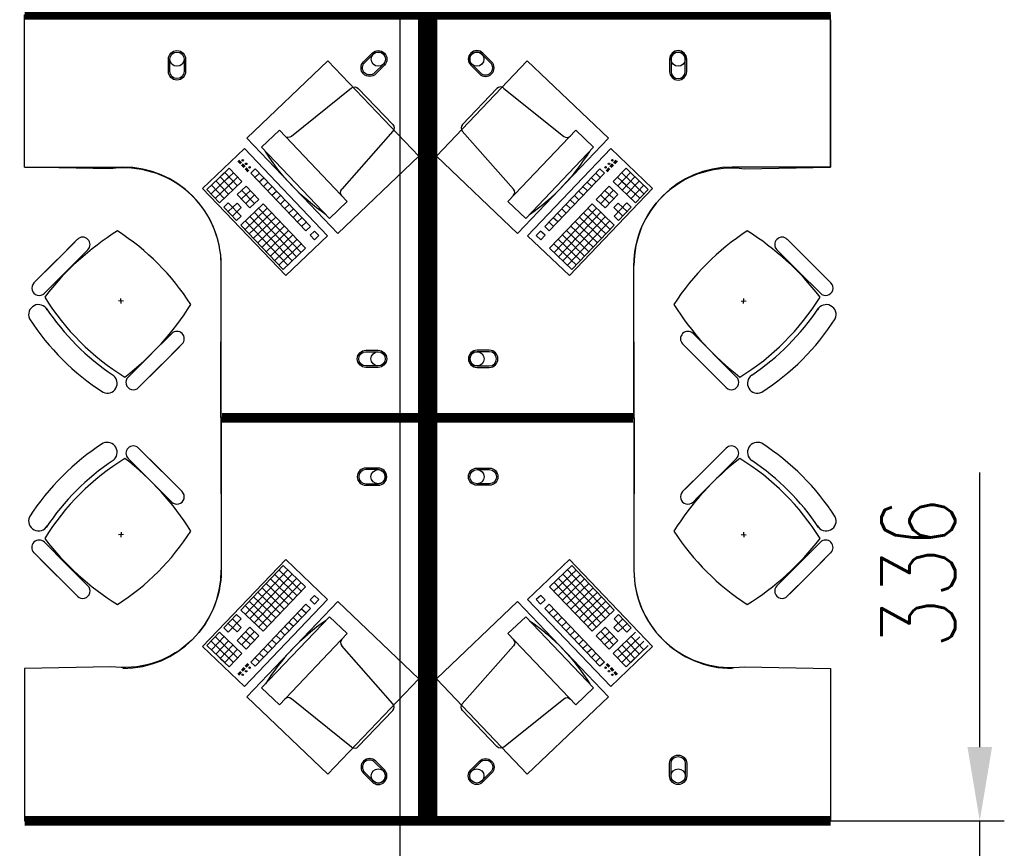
# Model space of a CAD drawing. Header units: millimetres. Extents: x -312551 to 250764, y -35891 to 59426.
# Tile 98 of 256: x -248374 to -244368, y 44549 to 47920. Entities that reach past the tile are written whole.
import ezdxf

# ---------------------------------------------------------------- set-up
doc = ezdxf.new("R2010")
doc.units = ezdxf.units.MM
doc.header["$LTSCALE"] = 2.5
doc.layers.add('FO-00 - FURN$0$SP-01$0$FIT-OUT$0$FURNITURE', color=22, linetype='Continuous')
doc.styles.add('ROMANS', font='romans.shx', dxfattribs={"width": 0.8})
doc.dimstyles.new('100NFDIM', dxfattribs={"dimscale": 100, "dimtxt": 3, "dimasz": 3, "dimexe": 1, "dimexo": 1, "dimgap": 1, "dimtad": 1, "dimdec": 0, "dimdsep": 46, "dimtxsty": 'ROMANS', "dimcen": 3, "dimclrd": 4, "dimclre": 4, "dimclrt": 1, "dimaunit": 1, "dimadec": 0, "dimazin": 0, "dimtfac": 1, "dimtdec": 0, "dimtmove": 0, "dimatfit": 3, "dimfxl": 0, "dimtolj": 1, "dimarcsym": 0})

# ---------------------------------------------------------------- blocks, each defined once
blk = doc.blocks.new('FO-00 - FURN$0$SP-01$0$FIT-OUT$0$PC')
at = {"layer": 'FO-00 - FURN$0$SP-01$0$FIT-OUT$0$FURNITURE', "linetype": 'Continuous'}
for p, q in [((241.8, -93.1), (98, -236.8)), ((268.8, -92), (509.4, -294.6)), ((96.9, -263.9), (299.5, -504.5))]:
    blk.add_line(p, q, dxfattribs=at)
blk.add_lwpolyline([(276, -553.9), (346.7, -624.6), (629.5, -341.8), (558.8, -271)], close=True, dxfattribs=at)
for centre, radius, start, end in [((255.9, -107.2), 20, 49.8991, 135), ((112.2, -251), 20, 135, 220.1009), ((522.3, -279.3), 20, 229.8991, 315), ((-109.9, 114.8), 864, 303.1779, 326.8221), ((284.2, -517.4), 20, 315, 40.1009)]:
    blk.add_arc(centre, radius, start, end, dxfattribs=at)
blk = doc.blocks.new('*D323')
at = {"color": 4, "lineweight": -2, "ltscale": 500000}
for p, q in [((-244467.6, 44960.7), (-244467.6, 46077.8)), ((-246409.2, 44660.7), (-244367.6, 44660.7)), ((-244467.6, 44324.5), (-244467.6, 44660.7)), ((-246409.2, 44324.5), (-244367.6, 44324.5)), ((-244467.6, 44024.5), (-244467.6, 43724.5))]:
    blk.add_line(p, q, dxfattribs=at)
at = {"color": 4, "ltscale": 500000}
for points in [[(-244517.6, 44960.7), (-244417.6, 44960.7), (-244467.6, 44660.7)], [(-244517.6, 44024.5), (-244417.6, 44024.5), (-244467.6, 44324.5)]]:
    blk.add_solid(points, dxfattribs=at)
at = {"layer": 'Defpoints', "color": 0, "ltscale": 500000}
for p in [(-246509.2, 44660.7), (-244467.6, 44660.7), (-246509.2, 44324.5)]:
    blk.add_point(p, dxfattribs=at)
at = {"color": 1, "ltscale": 500000, "insert": (-244717.6, 45669.2), "char_height": 300, "attachment_point": 5, "rotation": 90, "style": 'ROMANS'}
blk.add_mtext('\\A1;336', dxfattribs=at)

msp = doc.modelspace()

# ---------------------------------------------------------------- linework, layer by layer
at = {"color": 8}
for p, q in [((-246825.5, -27784), (-246825.5, 58409.3)), ((-245074.6, 47920.5, 0), (-245074.6, 47320.5, 0)), ((-247459.5, 47395.9, 0), (-247629.6, 47233.7, 0)), ((-247121.3, 47041.4, 0), (-247459.5, 47395.9, 0)), ((-246307, 47041.4, 0), (-245968.8, 47395.9, 0)), ((-245968.8, 47395.9, 0), (-245798.7, 47233.7, 0)), ((-248353.7, 47320.5, 0), (-247953.7, 47320.5, 0)), ((-247557.7, 47281.5, 0), (-247521.5, 47316, 0)), ((-247469.8, 47261.8, 0), (-247521.5, 47316, 0)), ((-247475.8, 47334.4, 0), (-247486.3, 47345.3, 0)), ((-247474.4, 47335.7, 0), (-247484.8, 47346.7, 0)), ((-247472.9, 47337.1, 0), (-247483.4, 47348.1, 0)), ((-247471.5, 47338.5, 0), (-247481.9, 47349.5, 0)), ((-247461.2, 47319.1, 0), (-247470.8, 47329.1, 0)), ((-247459.8, 47320.5, 0), (-247469.4, 47330.5, 0)), ((-247458.3, 47321.8, 0), (-247467.9, 47331.9, 0)), ((-247456.9, 47323.2, 0), (-247466.5, 47333.3, 0)), ((-247445.2, 47302, 0), (-247456.2, 47313.5, 0)), ((-247443.8, 47303.4, 0), (-247454.8, 47314.9, 0)), ((-247442.3, 47304.7, 0), (-247453.3, 47316.3, 0)), ((-247440.9, 47306.1, 0), (-247451.9, 47317.7, 0)), ((-247433.6, 47296.3, 0), (-247415.5, 47313.6, 0)), ((-247191.1, 47078.4, 0), (-247415.5, 47313.6, 0)), ((-246237.2, 47078.4, 0), (-246012.8, 47313.6, 0)), ((-245994.7, 47296.3, 0), (-246012.8, 47313.6, 0)), ((-245987.4, 47306.1, 0), (-245976.4, 47317.7, 0)), ((-245986, 47304.7, 0), (-245975, 47316.3, 0)), ((-245984.5, 47303.4, 0), (-245973.5, 47314.9, 0)), ((-245983.1, 47302, 0), (-245972.1, 47313.5, 0)), ((-245971.4, 47323.2, 0), (-245961.8, 47333.3, 0)), ((-245970, 47321.8, 0), (-245960.4, 47331.9, 0)), ((-245968.5, 47320.5, 0), (-245958.9, 47330.5, 0)), ((-245967.1, 47319.1, 0), (-245957.5, 47329.1, 0)), ((-245958.5, 47261.8, 0), (-245906.8, 47316, 0)), ((-245956.8, 47338.5, 0), (-245946.4, 47349.5, 0)), ((-245955.4, 47337.1, 0), (-245944.9, 47348.1, 0)), ((-245953.9, 47335.7, 0), (-245943.5, 47346.7, 0)), ((-245952.5, 47334.4, 0), (-245942, 47345.3, 0)), ((-245870.6, 47281.5, 0), (-245906.8, 47316, 0)), ((-245074.6, 47320.5, 0), (-245474.6, 47320.5, 0)), ((-247612, 47229.7, 0), (-247539.6, 47298.8, 0)), ((-247594.7, 47211.7, 0), (-247522.4, 47280.7, 0)), ((-247505.9, 47227.3, 0), (-247557.7, 47281.5, 0)), ((-247505.9, 47227.3, 0), (-247557.7, 47281.5, 0)), ((-247540.4, 47263.4, 0), (-247504.3, 47297.9, 0)), ((-247487.8, 47244.5, 0), (-247539.6, 47298.8, 0)), ((-247487.8, 47244.5, 0), (-247539.6, 47298.8, 0)), ((-247523.2, 47245.3, 0), (-247487, 47279.9, 0)), ((-247209.2, 47061.2, 0), (-247433.6, 47296.3, 0)), ((-247416.3, 47278.2, 0), (-247398.2, 47295.5, 0)), ((-247399.1, 47260.1, 0), (-247381, 47277.4, 0)), ((-246219.1, 47061.2, 0), (-245994.7, 47296.3, 0)), ((-246029.2, 47260.1, 0), (-246047.3, 47277.4, 0)), ((-246012, 47278.2, 0), (-246030.1, 47295.5, 0)), ((-245905.1, 47245.3, 0), (-245941.3, 47279.9, 0)), ((-245940.5, 47244.5, 0), (-245888.7, 47298.8, 0)), ((-245940.5, 47244.5, 0), (-245888.7, 47298.8, 0)), ((-245887.9, 47263.4, 0), (-245924, 47297.9, 0)), ((-245922.4, 47227.3, 0), (-245870.6, 47281.5, 0)), ((-245922.4, 47227.3, 0), (-245870.6, 47281.5, 0)), ((-245833.6, 47211.7, 0), (-245905.9, 47280.7, 0)), ((-245816.3, 47229.7, 0), (-245888.7, 47298.8, 0)), ((-247629.6, 47233.7, 0), (-247291.3, 46879.2, 0)), ((-247542.1, 47192.7, 0), (-247593.9, 47247, 0)), ((-247577.4, 47193.6, 0), (-247505.1, 47262.6, 0)), ((-247524, 47210, 0), (-247575.8, 47264.3, 0)), ((-247560.2, 47175.5, 0), (-247469.8, 47261.8, 0)), ((-247488.7, 47209.2, 0), (-247452.5, 47243.7, 0)), ((-247400.7, 47189.4, 0), (-247452.5, 47243.7, 0)), ((-247381.8, 47242, 0), (-247363.7, 47259.3, 0)), ((-247364.5, 47223.9, 0), (-247346.5, 47241.2, 0)), ((-245798.7, 47233.7, 0), (-246137, 46879.2, 0)), ((-246063.8, 47223.9, 0), (-246081.8, 47241.2, 0)), ((-246046.5, 47242, 0), (-246064.6, 47259.3, 0)), ((-246027.6, 47189.4, 0), (-245975.8, 47243.7, 0)), ((-245939.6, 47209.2, 0), (-245975.8, 47243.7, 0)), ((-245868.1, 47175.5, 0), (-245958.5, 47261.8, 0)), ((-245850.9, 47193.6, 0), (-245923.2, 47262.6, 0)), ((-245904.3, 47210, 0), (-245852.5, 47264.3, 0)), ((-245886.2, 47192.7, 0), (-245834.4, 47247, 0)), ((-247560.2, 47175.5, 0), (-247612, 47229.7, 0)), ((-247436.9, 47154.9, 0), (-247488.7, 47209.2, 0)), ((-247471.4, 47191.1, 0), (-247435.2, 47225.6, 0)), ((-247418.8, 47172.2, 0), (-247470.6, 47226.4, 0)), ((-247454.2, 47173, 0), (-247418, 47207.5, 0)), ((-247347.3, 47205.9, 0), (-247329.2, 47223.1, 0)), ((-247330, 47187.8, 0), (-247311.9, 47205, 0)), ((-246098.3, 47187.8, 0), (-246116.4, 47205, 0)), ((-246081, 47205.9, 0), (-246099.1, 47223.1, 0)), ((-245974.1, 47173, 0), (-246010.3, 47207.5, 0)), ((-246009.5, 47172.2, 0), (-245957.7, 47226.4, 0)), ((-245956.9, 47191.1, 0), (-245993.1, 47225.6, 0)), ((-245991.4, 47154.9, 0), (-245939.6, 47209.2, 0)), ((-245868.1, 47175.5, 0), (-245816.3, 47229.7, 0)), ((-247542.9, 47157.4, 0), (-247524.8, 47174.7, 0)), ((-247491.1, 47103.1, 0), (-247542.9, 47157.4, 0)), ((-247525.7, 47139.3, 0), (-247489.5, 47173.8, 0)), ((-247473.1, 47120.4, 0), (-247524.8, 47174.7, 0)), ((-247508.4, 47121.2, 0), (-247472.2, 47155.7, 0)), ((-247472.2, 47155.7, 0), (-247489.5, 47173.8, 0)), ((-247473.9, 47085, 0), (-247383.5, 47171.3, 0)), ((-247456.6, 47067, 0), (-247366.2, 47153.3, 0)), ((-247436.9, 47154.9, 0), (-247400.7, 47189.4, 0)), ((-247229, 46973.2, 0), (-247401.5, 47154.1, 0)), ((-247210.9, 46990.5, 0), (-247383.5, 47171.3, 0)), ((-247312.8, 47169.7, 0), (-247294.7, 47186.9, 0)), ((-247295.5, 47151.6, 0), (-247277.4, 47168.9, 0)), ((-246217.4, 46990.5, 0), (-246044.8, 47171.3, 0)), ((-246199.3, 46973.2, 0), (-246026.8, 47154.1, 0)), ((-246132.8, 47151.6, 0), (-246150.9, 47168.9, 0)), ((-246115.5, 47169.7, 0), (-246133.6, 47186.9, 0)), ((-245971.7, 47067, 0), (-246062.1, 47153.3, 0)), ((-245954.4, 47085, 0), (-246044.8, 47171.3, 0)), ((-245991.4, 47154.9, 0), (-246027.6, 47189.4, 0)), ((-245956.1, 47155.7, 0), (-245938.8, 47173.8, 0)), ((-245919.9, 47121.2, 0), (-245956.1, 47155.7, 0)), ((-245955.2, 47120.4, 0), (-245903.5, 47174.7, 0)), ((-245902.6, 47139.3, 0), (-245938.8, 47173.8, 0)), ((-245937.1, 47103.1, 0), (-245885.4, 47157.4, 0)), ((-245885.4, 47157.4, 0), (-245903.5, 47174.7, 0)), ((-247491.1, 47103.1, 0), (-247473.1, 47120.4, 0)), ((-247439.4, 47048.9, 0), (-247348.9, 47135.2, 0)), ((-247265.1, 46938.7, 0), (-247437.7, 47119.6, 0)), ((-247422.1, 47030.8, 0), (-247331.7, 47117.1, 0)), ((-247247, 46956, 0), (-247419.6, 47136.8, 0)), ((-247278.2, 47133.5, 0), (-247260.2, 47150.8, 0)), ((-247261, 47115.4, 0), (-247242.9, 47132.7, 0)), ((-247243.7, 47097.3, 0), (-247225.6, 47114.6, 0)), ((-246184.6, 47097.3, 0), (-246202.7, 47114.6, 0)), ((-246167.3, 47115.4, 0), (-246185.4, 47132.7, 0)), ((-246181.3, 46956, 0), (-246008.7, 47136.8, 0)), ((-246150, 47133.5, 0), (-246168.1, 47150.8, 0)), ((-246163.2, 46938.7, 0), (-245990.6, 47119.6, 0)), ((-246006.2, 47030.8, 0), (-246096.6, 47117.1, 0)), ((-245988.9, 47048.9, 0), (-246079.4, 47135.2, 0)), ((-245937.1, 47103.1, 0), (-245955.2, 47120.4, 0)), ((-247301.3, 46904.2, 0), (-247473.9, 47085, 0)), ((-247283.2, 46921.4, 0), (-247455.8, 47102.3, 0)), ((-247404.9, 47012.7, 0), (-247314.4, 47099, 0)), ((-247387.6, 46994.6, 0), (-247297.2, 47080.9, 0)), ((-247226.5, 47079.3, 0), (-247208.4, 47096.5, 0)), ((-247209.2, 47061.2, 0), (-247191.1, 47078.4, 0)), ((-246219.1, 47061.2, 0), (-246237.2, 47078.4, 0)), ((-246201.8, 47079.3, 0), (-246219.9, 47096.5, 0)), ((-246145.1, 46921.4, 0), (-245972.5, 47102.3, 0)), ((-246040.7, 46994.6, 0), (-246131.1, 47080.9, 0)), ((-246127, 46904.2, 0), (-245954.4, 47085, 0)), ((-246023.4, 47012.7, 0), (-246113.9, 47099, 0)), ((-247370.3, 46976.5, 0), (-247279.9, 47062.8, 0)), ((-247353.1, 46958.4, 0), (-247262.6, 47044.7, 0)), ((-247291.3, 46879.2, 0), (-247121.3, 47041.4, 0)), ((-247291.3, 46879.2, 0), (-247121.3, 47041.4, 0)), ((-247291.3, 46879.2, 0), (-247121.3, 47041.4, 0)), ((-247192, 47043.1, 0), (-247173.9, 47060.3, 0)), ((-247174.7, 47025, 0), (-247192, 47043.1, 0)), ((-247174.7, 47025, 0), (-247156.6, 47042.3, 0)), ((-247174.7, 47025, 0), (-247156.6, 47042.3, 0)), ((-247174.7, 47025, 0), (-247156.6, 47042.3, 0)), ((-247156.6, 47042.3, 0), (-247173.9, 47060.3, 0)), ((-246137, 46879.2, 0), (-246307, 47041.4, 0)), ((-246137, 46879.2, 0), (-246307, 47041.4, 0)), ((-246137, 46879.2, 0), (-246307, 47041.4, 0)), ((-246271.7, 47042.3, 0), (-246254.4, 47060.3, 0)), ((-246253.6, 47025, 0), (-246271.7, 47042.3, 0)), ((-246253.6, 47025, 0), (-246271.7, 47042.3, 0)), ((-246253.6, 47025, 0), (-246271.7, 47042.3, 0)), ((-246236.3, 47043.1, 0), (-246254.4, 47060.3, 0)), ((-246253.6, 47025, 0), (-246236.3, 47043.1, 0)), ((-246075.2, 46958.4, 0), (-246165.7, 47044.7, 0)), ((-246058, 46976.5, 0), (-246148.4, 47062.8, 0)), ((-248148.4, 47016.9, 0), (-248289.8, 46875.5, 0)), ((-248138.6, 47026.7, 0), (-248227.2, 46938.1, 0)), ((-247335.8, 46940.4, 0), (-247245.4, 47026.7, 0)), ((-247318.6, 46922.3, 0), (-247228.1, 47008.6, 0)), ((-246109.7, 46922.3, 0), (-246200.2, 47008.6, 0)), ((-246092.5, 46940.4, 0), (-246182.9, 47026.7, 0)), ((-245250.6, 47026.7, 0), (-245162, 46938.1, 0)), ((-245240.9, 47016.9, 0), (-245099.4, 46875.5, 0)), ((-248096.2, 46984.2, 0), (-248184.8, 46895.6, 0)), ((-247301.3, 46904.2, 0), (-247210.9, 46990.5, 0)), ((-247301.3, 46904.2, 0), (-247210.9, 46990.5, 0)), ((-247301.3, 46904.2, 0), (-247210.9, 46990.5, 0)), ((-246127, 46904.2, 0), (-246217.4, 46990.5, 0)), ((-246127, 46904.2, 0), (-246217.4, 46990.5, 0)), ((-246127, 46904.2, 0), (-246217.4, 46990.5, 0)), ((-245293, 46984.2, 0), (-245204.4, 46895.6, 0)), ((-248315.8, 46849.5, 0), (-248227.2, 46938.1, 0)), ((-247553.7, 46320.5, 0), (-247553.7, 46920.5, 0)), ((-245874.6, 46320.5, 0), (-245874.6, 46920.5, 0)), ((-245073.4, 46849.5, 0), (-245162, 46938.1, 0)), ((-248273.4, 46807, 0), (-248184.8, 46895.6, 0)), ((-245115.8, 46807, 0), (-245204.4, 46895.6, 0)), ((-247951.5, 46775.5, 0), (-247971.5, 46776.5, 0)), ((-247961, 46766, 0), (-247962, 46786, 0)), ((-245437.7, 46775.5, 0), (-245417.8, 46776.5, 0)), ((-245428.3, 46766, 0), (-245427.3, 46786, 0)), ((-247765, 46633.6, 0), (-247906.4, 46492.1, 0)), ((-247755.3, 46643.3, 0), (-247843.9, 46554.7, 0)), ((-245634, 46643.3, 0), (-245545.4, 46554.7, 0)), ((-245624.2, 46633.6, 0), (-245482.8, 46492.1, 0)), ((-247722.6, 46591.1, 0), (-247864, 46449.7, 0)), ((-247712.8, 46600.9, 0), (-247801.4, 46512.3, 0)), ((-245676.4, 46600.9, 0), (-245587.8, 46512.3, 0)), ((-245666.7, 46591.1, 0), (-245525.2, 46449.7, 0)), ((-247932.5, 46466.1, 0), (-247843.9, 46554.7, 0)), ((-245456.8, 46466.1, 0), (-245545.4, 46554.7, 0)), ((-247890, 46423.7, 0), (-247801.4, 46512.3, 0)), ((-245499.2, 46423.7, 0), (-245587.8, 46512.3, 0)), ((-247994, 46474, 0), (-247993.9, 46474.2, 0)), ((-245395.2, 46474, 0), (-245395.3, 46474.2, 0)), ((-247553.7, 46280.7, 0), (-247553.7, 45680.7, 0)), ((-245874.6, 46280.7, 0), (-245874.6, 45680.7, 0)), ((-247890, 46177.5, 0), (-247801.4, 46088.9, 0)), ((-247722.6, 46010, 0), (-247864, 46151.4, 0)), ((-245666.7, 46010, 0), (-245525.2, 46151.4, 0)), ((-245499.2, 46177.5, 0), (-245587.8, 46088.9, 0)), ((-247994, 46127.1, 0), (-247993.9, 46127, 0)), ((-247932.5, 46135, 0), (-247843.9, 46046.4, 0)), ((-245456.8, 46135, 0), (-245545.4, 46046.4, 0)), ((-245395.2, 46127.1, 0), (-245395.3, 46127, 0)), ((-247765, 45967.6, 0), (-247906.4, 46109, 0)), ((-247712.8, 46000.3, 0), (-247801.4, 46088.9, 0)), ((-245676.4, 46000.3, 0), (-245587.8, 46088.9, 0)), ((-245624.2, 45967.6, 0), (-245482.8, 46109, 0)), ((-247755.3, 45957.8, 0), (-247843.9, 46046.4, 0)), ((-245634, 45957.8, 0), (-245545.4, 46046.4, 0)), ((-247961, 45835.1, 0), (-247962, 45815.1, 0)), ((-245428.3, 45835.1, 0), (-245427.3, 45815.1, 0)), ((-248273.4, 45794.1, 0), (-248184.8, 45705.5, 0)), ((-247951.5, 45825.6, 0), (-247971.5, 45824.6, 0)), ((-245437.7, 45825.6, 0), (-245417.8, 45824.6, 0)), ((-245115.8, 45794.1, 0), (-245204.4, 45705.5, 0)), ((-248315.8, 45751.7, 0), (-248227.2, 45663.1, 0)), ((-245073.4, 45751.7, 0), (-245162, 45663.1, 0)), ((-248148.4, 45584.2, 0), (-248289.8, 45725.6, 0)), ((-247629.6, 45369.4, 0), (-247291.3, 45723.9, 0)), ((-247291.3, 45723.9, 0), (-247121.3, 45561.6, 0)), ((-247291.3, 45723.9, 0), (-247121.3, 45561.6, 0)), ((-247291.3, 45723.9, 0), (-247121.3, 45561.6, 0)), ((-246137, 45723.9, 0), (-246307, 45561.6, 0)), ((-246137, 45723.9, 0), (-246307, 45561.6, 0)), ((-246137, 45723.9, 0), (-246307, 45561.6, 0)), ((-245798.7, 45369.4, 0), (-246137, 45723.9, 0)), ((-245240.9, 45584.2, 0), (-245099.4, 45725.6, 0)), ((-248096.2, 45616.9, 0), (-248184.8, 45705.5, 0)), ((-247301.3, 45698.9, 0), (-247473.9, 45518, 0)), ((-247283.2, 45681.6, 0), (-247455.8, 45500.7, 0)), ((-247318.6, 45680.8, 0), (-247228.1, 45594.5, 0)), ((-247301.3, 45698.9, 0), (-247210.9, 45612.6, 0)), ((-247301.3, 45698.9, 0), (-247210.9, 45612.6, 0)), ((-247301.3, 45698.9, 0), (-247210.9, 45612.6, 0)), ((-246127, 45698.9, 0), (-246217.4, 45612.6, 0)), ((-246127, 45698.9, 0), (-246217.4, 45612.6, 0)), ((-246127, 45698.9, 0), (-246217.4, 45612.6, 0)), ((-246109.7, 45680.8, 0), (-246200.2, 45594.5, 0)), ((-246145.1, 45681.6, 0), (-245972.5, 45500.7, 0)), ((-246127, 45698.9, 0), (-245954.4, 45518, 0)), ((-245293, 45616.9, 0), (-245204.4, 45705.5, 0)), ((-248138.6, 45574.5, 0), (-248227.2, 45663.1, 0)), ((-247265.1, 45664.3, 0), (-247437.7, 45483.5, 0)), ((-247247, 45647.1, 0), (-247419.6, 45466.2, 0)), ((-247229, 45629.8, 0), (-247401.5, 45449, 0)), ((-247353.1, 45644.6, 0), (-247262.6, 45558.3, 0)), ((-247335.8, 45662.7, 0), (-247245.4, 45576.4, 0)), ((-246199.3, 45629.8, 0), (-246026.8, 45449, 0)), ((-246092.5, 45662.7, 0), (-246182.9, 45576.4, 0)), ((-246181.3, 45647.1, 0), (-246008.7, 45466.2, 0)), ((-246075.2, 45644.6, 0), (-246165.7, 45558.3, 0)), ((-246163.2, 45664.3, 0), (-245990.6, 45483.5, 0)), ((-245250.6, 45574.5, 0), (-245162, 45663.1, 0)), ((-247404.9, 45590.3, 0), (-247314.4, 45504, 0)), ((-247387.6, 45608.4, 0), (-247297.2, 45522.1, 0)), ((-247210.9, 45612.6, 0), (-247383.5, 45431.7, 0)), ((-247370.3, 45626.5, 0), (-247279.9, 45540.2, 0)), ((-246217.4, 45612.6, 0), (-246044.8, 45431.7, 0)), ((-246058, 45626.5, 0), (-246148.4, 45540.2, 0)), ((-246040.7, 45608.4, 0), (-246131.1, 45522.1, 0)), ((-246023.4, 45590.3, 0), (-246113.9, 45504, 0)), ((-247121.3, 45561.6, 0), (-247459.5, 45207.1, 0)), ((-247439.4, 45554.2, 0), (-247348.9, 45467.9, 0)), ((-247422.1, 45572.3, 0), (-247331.7, 45486, 0)), ((-247174.7, 45578, 0), (-247192, 45560, 0)), ((-247192, 45560, 0), (-247173.9, 45542.7, 0)), ((-247174.7, 45578, 0), (-247156.6, 45560.8, 0)), ((-247174.7, 45578, 0), (-247156.6, 45560.8, 0)), ((-247174.7, 45578, 0), (-247156.6, 45560.8, 0)), ((-247156.6, 45560.8, 0), (-247173.9, 45542.7, 0)), ((-246307, 45561.6, 0), (-245968.8, 45207.1, 0)), ((-246253.6, 45578, 0), (-246271.7, 45560.8, 0)), ((-246253.6, 45578, 0), (-246271.7, 45560.8, 0)), ((-246253.6, 45578, 0), (-246271.7, 45560.8, 0)), ((-246271.7, 45560.8, 0), (-246254.4, 45542.7, 0)), ((-246236.3, 45560, 0), (-246254.4, 45542.7, 0)), ((-246253.6, 45578, 0), (-246236.3, 45560, 0)), ((-246006.2, 45572.3, 0), (-246096.6, 45486, 0)), ((-245988.9, 45554.2, 0), (-246079.4, 45467.9, 0)), ((-247473.9, 45518, 0), (-247383.5, 45431.7, 0)), ((-247456.6, 45536.1, 0), (-247366.2, 45449.8, 0)), ((-247209.2, 45541.9, 0), (-247433.6, 45306.7, 0)), ((-247191.1, 45524.6, 0), (-247415.5, 45289.5, 0)), ((-247226.5, 45523.8, 0), (-247208.4, 45506.5, 0)), ((-247209.2, 45541.9, 0), (-247191.1, 45524.6, 0)), ((-246219.1, 45541.9, 0), (-246237.2, 45524.6, 0)), ((-246237.2, 45524.6, 0), (-246012.8, 45289.5, 0)), ((-246201.8, 45523.8, 0), (-246219.9, 45506.5, 0)), ((-246219.1, 45541.9, 0), (-245994.7, 45306.7, 0)), ((-245971.7, 45536.1, 0), (-246062.1, 45449.8, 0)), ((-245954.4, 45518, 0), (-246044.8, 45431.7, 0)), ((-247491.1, 45499.9, 0), (-247542.9, 45445.7, 0)), ((-247473.1, 45482.7, 0), (-247524.8, 45428.4, 0)), ((-247508.4, 45481.8, 0), (-247472.2, 45447.3, 0)), ((-247491.1, 45499.9, 0), (-247473.1, 45482.7, 0)), ((-247278.2, 45469.5, 0), (-247260.2, 45452.3, 0)), ((-247261, 45487.6, 0), (-247242.9, 45470.4, 0)), ((-247243.7, 45505.7, 0), (-247225.6, 45488.4, 0)), ((-246184.6, 45505.7, 0), (-246202.7, 45488.4, 0)), ((-246167.3, 45487.6, 0), (-246185.4, 45470.4, 0)), ((-246150, 45469.5, 0), (-246168.1, 45452.3, 0)), ((-245919.9, 45481.8, 0), (-245956.1, 45447.3, 0)), ((-245937.1, 45499.9, 0), (-245955.2, 45482.7, 0)), ((-245955.2, 45482.7, 0), (-245903.5, 45428.4, 0)), ((-245937.1, 45499.9, 0), (-245885.4, 45445.7, 0)), ((-247542.9, 45445.7, 0), (-247524.8, 45428.4, 0)), ((-247525.7, 45463.7, 0), (-247489.5, 45429.2, 0)), ((-247472.2, 45447.3, 0), (-247489.5, 45429.2, 0)), ((-247436.9, 45448.1, 0), (-247488.7, 45393.9, 0)), ((-247418.8, 45430.9, 0), (-247470.6, 45376.6, 0)), ((-247454.2, 45430, 0), (-247418, 45395.5, 0)), ((-247436.9, 45448.1, 0), (-247400.7, 45413.6, 0)), ((-247312.8, 45433.4, 0), (-247294.7, 45416.1, 0)), ((-247295.5, 45451.4, 0), (-247277.4, 45434.2, 0)), ((-246132.8, 45451.4, 0), (-246150.9, 45434.2, 0)), ((-246115.5, 45433.4, 0), (-246133.6, 45416.1, 0)), ((-245991.4, 45448.1, 0), (-246027.6, 45413.6, 0)), ((-245974.1, 45430, 0), (-246010.3, 45395.5, 0)), ((-246009.5, 45430.9, 0), (-245957.7, 45376.6, 0)), ((-245991.4, 45448.1, 0), (-245939.6, 45393.9, 0)), ((-245956.1, 45447.3, 0), (-245938.8, 45429.2, 0)), ((-245902.6, 45463.7, 0), (-245938.8, 45429.2, 0)), ((-245885.4, 45445.7, 0), (-245903.5, 45428.4, 0)), ((-247560.2, 45427.6, 0), (-247612, 45373.3, 0)), ((-247594.7, 45391.4, 0), (-247522.4, 45322.4, 0)), ((-247542.1, 45410.3, 0), (-247593.9, 45356, 0)), ((-247577.4, 45409.5, 0), (-247505.1, 45340.4, 0)), ((-247524, 45393, 0), (-247575.8, 45338.8, 0)), ((-247560.2, 45427.6, 0), (-247469.8, 45341.3, 0)), ((-247488.7, 45393.9, 0), (-247452.5, 45359.4, 0)), ((-247471.4, 45412, 0), (-247435.2, 45377.4, 0)), ((-247400.7, 45413.6, 0), (-247452.5, 45359.4, 0)), ((-247347.3, 45397.2, 0), (-247329.2, 45379.9, 0)), ((-247330, 45415.3, 0), (-247311.9, 45398, 0)), ((-246098.3, 45415.3, 0), (-246116.4, 45398, 0)), ((-246081, 45397.2, 0), (-246099.1, 45379.9, 0)), ((-246027.6, 45413.6, 0), (-245975.8, 45359.4, 0)), ((-245956.9, 45412, 0), (-245993.1, 45377.4, 0)), ((-245939.6, 45393.9, 0), (-245975.8, 45359.4, 0)), ((-245868.1, 45427.6, 0), (-245958.5, 45341.3, 0)), ((-245850.9, 45409.5, 0), (-245923.2, 45340.4, 0)), ((-245833.6, 45391.4, 0), (-245905.9, 45322.4, 0)), ((-245904.3, 45393, 0), (-245852.5, 45338.8, 0)), ((-245886.2, 45410.3, 0), (-245834.4, 45356, 0)), ((-247459.5, 45207.1, 0), (-247629.6, 45369.4, 0)), ((-247612, 45373.3, 0), (-247539.6, 45304.3, 0)), ((-247505.9, 45375.8, 0), (-247557.7, 45321.5, 0)), ((-247505.9, 45375.8, 0), (-247557.7, 45321.5, 0)), ((-247487.8, 45358.5, 0), (-247539.6, 45304.3, 0)), ((-247487.8, 45358.5, 0), (-247539.6, 45304.3, 0)), ((-247523.2, 45357.7, 0), (-247487, 45323.2, 0)), ((-247381.8, 45361, 0), (-247363.7, 45343.7, 0)), ((-247364.5, 45379.1, 0), (-247346.5, 45361.8, 0)), ((-246063.8, 45379.1, 0), (-246081.8, 45361.8, 0)), ((-246046.5, 45361, 0), (-246064.6, 45343.7, 0)), ((-245968.8, 45207.1, 0), (-245798.7, 45369.4, 0)), ((-245905.1, 45357.7, 0), (-245941.3, 45323.2, 0)), ((-245940.5, 45358.5, 0), (-245888.7, 45304.3, 0)), ((-245940.5, 45358.5, 0), (-245888.7, 45304.3, 0)), ((-245922.4, 45375.8, 0), (-245870.6, 45321.5, 0)), ((-245922.4, 45375.8, 0), (-245870.6, 45321.5, 0)), ((-245816.3, 45373.3, 0), (-245888.7, 45304.3, 0)), ((-247557.7, 45321.5, 0), (-247521.5, 45287, 0)), ((-247540.4, 45339.6, 0), (-247504.3, 45305.1, 0)), ((-247469.8, 45341.3, 0), (-247521.5, 45287, 0)), ((-247416.3, 45324.8, 0), (-247398.2, 45307.6, 0)), ((-247399.1, 45342.9, 0), (-247381, 45325.7, 0)), ((-246029.2, 45342.9, 0), (-246047.3, 45325.7, 0)), ((-246012, 45324.8, 0), (-246030.1, 45307.6, 0)), ((-245958.5, 45341.3, 0), (-245906.8, 45287, 0)), ((-245887.9, 45339.6, 0), (-245924, 45305.1, 0)), ((-245870.6, 45321.5, 0), (-245906.8, 45287, 0)), ((-247475.8, 45268.7, 0), (-247486.3, 45257.7, 0)), ((-247461.2, 45284, 0), (-247470.8, 45273.9, 0)), ((-247459.8, 45282.6, 0), (-247469.4, 45272.5, 0)), ((-247458.3, 45281.2, 0), (-247467.9, 45271.2, 0)), ((-247456.9, 45279.8, 0), (-247466.5, 45269.8, 0)), ((-247445.2, 45301.1, 0), (-247456.2, 45289.5, 0)), ((-247443.8, 45299.7, 0), (-247454.8, 45288.1, 0)), ((-247442.3, 45298.3, 0), (-247453.3, 45286.8, 0)), ((-247440.9, 45296.9, 0), (-247451.9, 45285.4, 0)), ((-247433.6, 45306.7, 0), (-247415.5, 45289.5, 0)), ((-245994.7, 45306.7, 0), (-246012.8, 45289.5, 0)), ((-245987.4, 45296.9, 0), (-245976.4, 45285.4, 0)), ((-245986, 45298.3, 0), (-245975, 45286.8, 0)), ((-245984.5, 45299.7, 0), (-245973.5, 45288.1, 0)), ((-245983.1, 45301.1, 0), (-245972.1, 45289.5, 0)), ((-245971.4, 45279.8, 0), (-245961.8, 45269.8, 0)), ((-245970, 45281.2, 0), (-245960.4, 45271.2, 0)), ((-245968.5, 45282.6, 0), (-245958.9, 45272.5, 0)), ((-245967.1, 45284, 0), (-245957.5, 45273.9, 0)), ((-245952.5, 45268.7, 0), (-245942, 45257.7, 0)), ((-247474.4, 45267.3, 0), (-247484.8, 45256.3, 0)), ((-247472.9, 45265.9, 0), (-247483.4, 45255, 0)), ((-247471.5, 45264.5, 0), (-247481.9, 45253.6, 0)), ((-245956.8, 45264.5, 0), (-245946.4, 45253.6, 0)), ((-245955.4, 45265.9, 0), (-245944.9, 45255, 0)), ((-245953.9, 45267.3, 0), (-245943.5, 45256.3, 0))]:
    msp.add_line(p, q, dxfattribs=at)
at = {"color": 8, "extrusion": (6.58823e-06, -1.6454e-07, 1)}
msp.add_line((-246984.8, 46301.4, 0), (-247554.8, 46301.5, 0), dxfattribs=at)
at = {"color": 8, "extrusion": (6.58823e-06, 1.6454e-07, 1)}
msp.add_line((-246984.8, 46299.7, 0), (-247554.8, 46299.6, 0), dxfattribs=at)
at = {"color": 8, "extrusion": (-6.58823e-06, -1.6454e-07, 1)}
msp.add_line((-246443.5, 46301.4, 0), (-245873.5, 46301.5, 0), dxfattribs=at)
at = {"color": 8, "extrusion": (-6.58823e-06, 1.6454e-07, 1)}
msp.add_line((-246443.5, 46299.7, 0), (-245873.5, 46299.6, 0), dxfattribs=at)
at = {"color": 8, "const_width": 40, "elevation": 0}
for points in [[(-248353.7, 47940.5), (-246733.7, 47940.5), (-246733.7, 46300.6), (-247551.5, 46300.6)], [(-245074.6, 47940.5), (-246694.6, 47940.5), (-246694.6, 46300.6), (-245876.8, 46300.6)], [(-248353.7, 44660.7), (-246733.7, 44660.7), (-246733.7, 46300.6), (-247551.5, 46300.6)], [(-245074.6, 44660.7), (-246694.6, 44660.7), (-246694.6, 46300.6), (-245876.8, 46300.6)]]:
    msp.add_lwpolyline(points, dxfattribs=at)
at = {"color": 8}
for points in [[(-247554.9, 46301.4), (-247553.7, 46920.5, 0.455459), (-248003.6, 47313.5), (-248353.7, 47320.5), (-248353.7, 47940.5), (-246733.7, 47940.5), (-246733.7, 46300.6)], [(-245873.4, 46301.4), (-245874.6, 46920.5, -0.455459), (-245424.7, 47313.5), (-245074.6, 47320.5), (-245074.6, 47940.5), (-246694.6, 47940.5), (-246694.6, 46300.6)], [(-247554.9, 46299.7), (-247553.7, 45680.7, -0.455459), (-248003.6, 45287.6), (-248353.7, 45280.7), (-248353.7, 44660.7), (-246733.7, 44660.7), (-246733.7, 46300.6)], [(-245873.4, 46299.7), (-245874.6, 45680.7, 0.455459), (-245424.7, 45287.6), (-245074.6, 45280.7), (-245074.6, 44660.7), (-246694.6, 44660.7), (-246694.6, 46300.6)]]:
    msp.add_lwpolyline(points, format="xyb", close=True, dxfattribs=at)
at = {"color": 8, "elevation": 0}
for points in [[(-247698.7, 47709.9, -1), (-247768.7, 47709.9), (-247768.7, 47759.9, -1), (-247698.7, 47759.9)], [(-246925.2, 47699.6, -1), (-246974.7, 47749.1), (-246939.4, 47784.5, -1), (-246889.9, 47735)], [(-246503.1, 47699.6, 1), (-246453.6, 47749.1), (-246488.9, 47784.5, 1), (-246538.4, 47735)], [(-245729.6, 47709.9, 1), (-245659.6, 47709.9), (-245659.6, 47759.9, 1), (-245729.6, 47759.9)], [(-247704.7, 47709.9, -1), (-247762.7, 47709.9), (-247762.7, 47759.9, -1), (-247704.7, 47759.9)], [(-246929.5, 47703.9, -1), (-246970.5, 47744.9), (-246935.1, 47780.2, -1), (-246894.1, 47739.2)], [(-246498.8, 47703.9, 1), (-246457.8, 47744.9), (-246493.2, 47780.2, 1), (-246534.2, 47739.2)], [(-245723.6, 47709.9, 1), (-245665.6, 47709.9), (-245665.6, 47759.9, 1), (-245723.6, 47759.9)], [(-246965.4, 46505.5, -1), (-246965.4, 46575.5), (-246915.4, 46575.5, -1), (-246915.4, 46505.5)], [(-246965.4, 46511.5, -1), (-246965.4, 46569.5), (-246915.4, 46569.5, -1), (-246915.4, 46511.5)], [(-246462.9, 46505.5, 1), (-246462.9, 46575.5), (-246512.9, 46575.5, 1), (-246512.9, 46505.5)], [(-246462.9, 46511.5, 1), (-246462.9, 46569.5), (-246512.9, 46569.5, 1), (-246512.9, 46511.5)], [(-246965.4, 46095.7, 1), (-246965.4, 46025.7), (-246915.4, 46025.7, 1), (-246915.4, 46095.7)], [(-246965.4, 46089.7, 1), (-246965.4, 46031.7), (-246915.4, 46031.7, 1), (-246915.4, 46089.7)], [(-246462.9, 46095.7, -1), (-246462.9, 46025.7), (-246512.9, 46025.7, -1), (-246512.9, 46095.7)], [(-246462.9, 46089.7, -1), (-246462.9, 46031.7), (-246512.9, 46031.7, -1), (-246512.9, 46089.7)], [(-246925.2, 44903.4, 1), (-246974.7, 44853.9), (-246939.4, 44818.6, 1), (-246889.9, 44868.1)], [(-246503.1, 44903.4, -1), (-246453.6, 44853.9), (-246488.9, 44818.6, -1), (-246538.4, 44868.1)], [(-245729.6, 44893.2, -1), (-245659.6, 44893.2), (-245659.6, 44843.2, -1), (-245729.6, 44843.2)], [(-245723.6, 44893.2, -1), (-245665.6, 44893.2), (-245665.6, 44843.2, -1), (-245723.6, 44843.2)], [(-246929.5, 44899.2, 1), (-246970.5, 44858.2), (-246935.1, 44822.8, 1), (-246894.1, 44863.8)], [(-246498.8, 44899.2, -1), (-246457.8, 44858.2), (-246493.2, 44822.8, -1), (-246534.2, 44863.8)]]:
    msp.add_lwpolyline(points, format="xyb", close=True, dxfattribs=at)
for points in [[(-247079.8, 47050), (-247449.8, 47437.7), (-247119.9, 47752.5), (-246749.9, 47364.8)], [(-246348.5, 47050), (-245978.5, 47437.7), (-246308.4, 47752.5), (-246678.4, 47364.8)], [(-247079.8, 45553.1), (-247449.8, 45165.3), (-247119.9, 44850.5), (-246749.9, 45238.3)], [(-246348.5, 45553.1), (-245978.5, 45165.3), (-246308.4, 44850.5), (-246678.4, 45238.3)]]:
    msp.add_lwpolyline(points, close=True, dxfattribs=at)
at = {"color": 8}
for centre, radius in [((-247733.7, 47759.9, 0), 29), ((-246914.6, 47759.7, 0), 29), ((-246513.7, 47759.7, 0), 29), ((-245694.6, 47759.9, 0), 29), ((-247466, 47348.3, 0), 3), ((-247452.2, 47333.9, 0), 3), ((-247438.3, 47319.4, 0), 3), ((-245990, 47319.4, 0), 3), ((-245976.1, 47333.9, 0), 3), ((-245962.3, 47348.3, 0), 3), ((-246915.4, 46540.5, 0), 29), ((-246512.9, 46540.5, 0), 29), ((-246915.4, 46060.7, 0), 29), ((-246512.9, 46060.7, 0), 29), ((-247452.2, 45269.2, 0), 3), ((-247438.3, 45283.7, 0), 3), ((-245990, 45283.7, 0), 3), ((-245976.1, 45269.2, 0), 3), ((-247466, 45254.7, 0), 3), ((-245962.3, 45254.7, 0), 3), ((-246914.6, 44843.3, 0), 29), ((-246513.7, 44843.3, 0), 29), ((-245694.6, 44843.2, 0), 29)]:
    msp.add_circle(centre, radius, dxfattribs=at)
for centre, radius, start, end in [((-247953.7, 46920.5, 0), 400, 359.9998, 89.9998), ((-245474.6, 46920.5, 0), 400, 90.0002, 180.0002), ((-247377.9, 46105, 0), 1127.4, 122.0344, 142.4724), ((-248117.4, 47005.4, 0), 30, 314.9998, 134.9998), ((-248518.6, 46220.9, 0), 1000, 32.7338, 57.1325), ((-244870.6, 46220.9, 0), 1000, 122.8675, 147.2662), ((-246011.3, 46105, 0), 1127.4, 37.5276, 57.9656), ((-245271.8, 47005.4, 0), 30, 45.0002, 225.0002), ((-248294.6, 46828.2, 0), 30, 134.9998, 314.9998), ((-245094.6, 46828.2, 0), 30, 225.0002, 45.0002), ((-247421.6, 47317.9, 0), 1000, 211.7413, 238.3896), ((-245967.6, 47317.9, 0), 1000, 301.6104, 328.2587), ((-248297, 46720.6, 0), 40.4, 28.0199, 205.068), ((-248632.9, 47360.1, 0), 1127.4, 307.5543, 327.9396), ((-244756.3, 47360.1, 0), 1127.4, 212.0604, 232.4457), ((-245092.2, 46720.6, 0), 40.4, 334.932, 151.9801), ((-247435.7, 47303.8, 0), 1000, 213.8556, 236.0633), ((-245953.6, 47303.8, 0), 1000, 303.9367, 326.1444), ((-247493, 47245, 0), 1000, 212.787, 237.2127), ((-245896.3, 47245, 0), 1000, 302.7873, 327.213), ((-247734, 46622.1, 0), 30, 314.9998, 134.9998), ((-245655.2, 46622.1, 0), 30, 45.0002, 225.0002), ((-248017.3, 46440.9, 0), 40.4, 244.9316, 54.7902), ((-245371.9, 46440.9, 0), 40.4, 125.2098, 295.0684), ((-247911.2, 46444.9, 0), 30, 134.9998, 314.9998), ((-245478, 46444.9, 0), 30, 225.0002, 45.0002), ((-247493, 45356.1, 0), 1000, 122.7873, 147.213), ((-248017.3, 46160.2, 0), 40.4, 305.2098, 115.0684), ((-245371.9, 46160.2, 0), 40.4, 64.9316, 234.7902), ((-245896.3, 45356.1, 0), 1000, 32.787, 57.2127), ((-247911.2, 46156.2, 0), 30, 45.0002, 225.0002), ((-245478, 46156.2, 0), 30, 314.9998, 134.9998), ((-247421.6, 45283.2, 0), 1000, 121.6104, 148.2587), ((-247435.7, 45297.3, 0), 1000, 123.9367, 146.1444), ((-248632.9, 45241.1, 0), 1127.4, 32.0604, 52.4457), ((-244756.3, 45241.1, 0), 1127.4, 127.5543, 147.9396), ((-245967.6, 45283.2, 0), 1000, 31.7413, 58.3896), ((-245953.6, 45297.3, 0), 1000, 33.8556, 56.0633), ((-247734, 45979, 0), 30, 225.0002, 45.0002), ((-245655.2, 45979, 0), 30, 134.9998, 314.9998), ((-248297, 45880.5, 0), 40.4, 154.932, 331.9801), ((-245092.2, 45880.5, 0), 40.4, 208.0199, 25.068), ((-248518.6, 46380.3, 0), 1000, 302.8675, 327.2662), ((-244870.6, 46380.3, 0), 1000, 212.7338, 237.1325), ((-248294.6, 45772.9, 0), 30, 45.0002, 225.0002), ((-247377.9, 46496.1, 0), 1127.4, 217.5276, 237.9656), ((-246011.3, 46496.1, 0), 1127.4, 302.0344, 322.4724), ((-245094.6, 45772.9, 0), 30, 314.9998, 134.9998), ((-247953.7, 45680.7, 0), 400, 270.0002, 0.0002), ((-245474.6, 45680.7, 0), 400, 179.9998, 269.9998), ((-248117.4, 45595.7, 0), 30, 225.0002, 45.0002), ((-245271.8, 45595.7, 0), 30, 134.9998, 314.9998)]:
    msp.add_arc(centre, radius, start, end, dxfattribs=at)

# ---------------------------------------------------------------- block references
at = {"color": 8, "xscale": -1, "rotation": 358.6594780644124}
msp.add_blockref('FO-00 - FURN$0$SP-01$0$FIT-OUT$0$PC', (-246752.3, 47728.1, 0), dxfattribs=at)
at = {"color": 8, "extrusion": (2.60602e-30, -6.3055e-29, -1), "xscale": -1, "zscale": -1, "rotation": 358.6594780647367}
msp.add_blockref('FO-00 - FURN$0$SP-01$0$FIT-OUT$0$PC', (246676, 47728.1, 0), dxfattribs=at)
at = {"color": 8, "rotation": 181.3405219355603}
msp.add_blockref('FO-00 - FURN$0$SP-01$0$FIT-OUT$0$PC', (-246752.3, 44874.9, 0), dxfattribs=at)
at = {"color": 8, "extrusion": (2.60602e-30, 6.3055e-29, -1), "zscale": -1, "rotation": 181.3405219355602}
msp.add_blockref('FO-00 - FURN$0$SP-01$0$FIT-OUT$0$PC', (246676, 44874.9, 0), dxfattribs=at)

# ---------------------------------------------------------------- dimensions: what is measured, and where the dimension line sits
at = {"color": 8, "ltscale": 500000}
dim = msp.add_linear_dim(base=(-244467.6, 44660.7), p1=(-246509.2, 44324.5), p2=(-246509.2, 44660.7), angle=90, dimstyle='100NFDIM', dxfattribs=at)
dim.commit()
dim.dimension.update_dxf_attribs({"geometry": '*D323', "text_midpoint": (-244717.6, 45669.2)})

doc.saveas('drawing.dxf')
